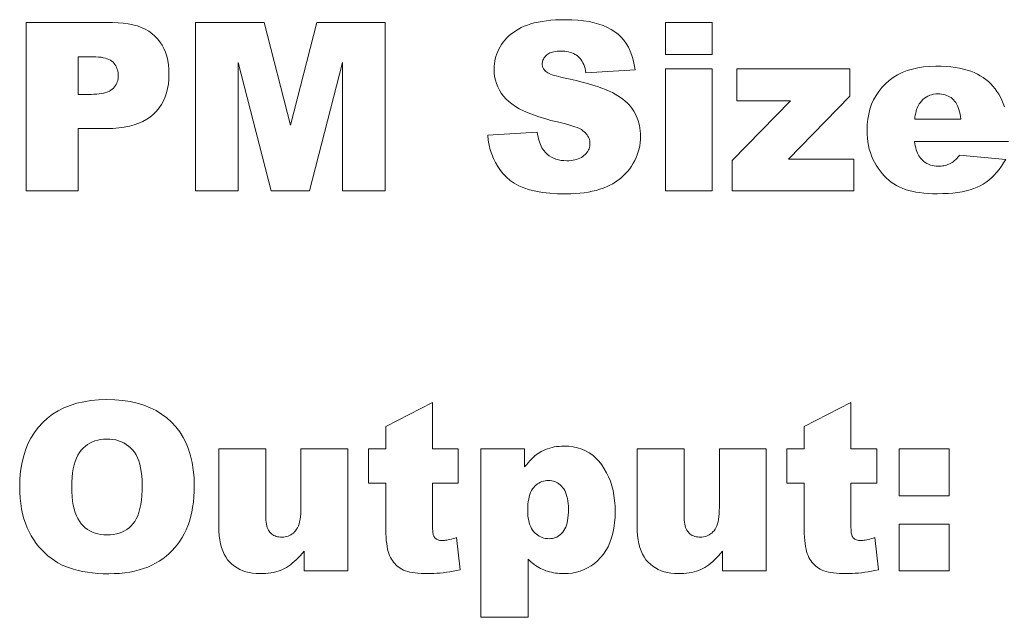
# Model space of a CAD drawing. Extents: x 502 to 687, y 370 to 470.
# Tile 3 of 15: x 522 to 538, y 406 to 416. Entities that reach past the tile are written whole.
import ezdxf

# ---------------------------------------------------------------- set-up
doc = ezdxf.new("R2010")
doc.units = 0

msp = doc.modelspace()

# ---------------------------------------------------------------- linework, layer by layer
at = {"color": 7, "lineweight": 13}
for points in [[(521.973877, 415.947723), (523.412109, 415.947723), (523.503723, 415.945496), (523.590576, 415.938782), (523.672791, 415.927612), (523.750244, 415.911987), (523.822998, 415.891876), (523.890991, 415.867279), (523.954285, 415.838226), (524.012878, 415.804718), (524.066772, 415.766724), (524.115906, 415.724274), (524.1604, 415.677673), (524.200134, 415.627319), (524.235229, 415.573181), (524.265686, 415.515259), (524.291382, 415.453522), (524.312439, 415.388031), (524.328857, 415.318756), (524.340515, 415.245697), (524.347534, 415.168884), (524.349915, 415.088257), (524.347351, 415.00531), (524.339661, 414.926056), (524.326965, 414.850525), (524.309082, 414.778687), (524.286133, 414.710571), (524.258118, 414.646149), (524.224976, 414.585419), (524.186707, 414.528412), (524.143372, 414.475098), (524.09491, 414.425507), (524.041199, 414.380127), (523.982178, 414.339539), (523.917786, 414.303741), (523.847961, 414.272705), (523.772827, 414.246429), (523.692322, 414.224945), (523.606445, 414.208252), (523.515198, 414.196289), (523.418579, 414.189148), (523.316589, 414.186768), (522.842957, 414.186768), (522.842957, 413.147736), (521.973877, 413.147736)], [(524.792969, 415.947723), (525.931335, 415.947723), (526.370605, 414.244049), (526.807983, 415.947723), (527.942505, 415.947723), (527.942505, 413.147736), (527.23584, 413.147736), (527.23584, 415.283081), (526.687683, 413.147736), (526.047852, 413.147736), (525.501587, 415.283081), (525.501587, 413.147736), (524.792969, 413.147736)], [(529.648132, 414.074066), (530.471313, 414.125641), (530.477234, 414.086487), (530.484192, 414.049225), (530.49231, 414.013916), (530.501587, 413.980469), (530.511902, 413.948975), (530.523315, 413.919373), (530.535889, 413.891663), (530.549561, 413.865875), (530.564331, 413.84201), (530.5802, 413.820038), (530.608032, 413.78775), (530.638245, 413.75885), (530.670715, 413.733337), (530.705444, 413.711243), (530.742493, 413.692566), (530.78186, 413.677246), (530.823486, 413.665344), (530.867432, 413.65686), (530.913635, 413.651764), (530.962158, 413.650055), (530.998352, 413.650909), (531.032898, 413.653534), (531.065674, 413.657867), (531.096802, 413.663971), (531.12616, 413.671783), (531.15387, 413.681335), (531.179871, 413.692627), (531.204224, 413.705658), (531.226807, 413.720459), (531.247681, 413.736969), (531.266785, 413.754608), (531.283813, 413.772827), (531.298828, 413.791595), (531.31189, 413.810913), (531.322937, 413.83078), (531.331909, 413.851227), (531.338928, 413.872192), (531.343994, 413.893738), (531.346985, 413.915802), (531.347961, 413.938446), (531.347046, 413.959991), (531.344177, 413.981079), (531.339355, 414.001709), (531.332703, 414.021881), (531.324097, 414.041595), (531.313599, 414.060852), (531.301208, 414.079651), (531.286865, 414.097992), (531.27063, 414.115845), (531.252502, 414.13327), (531.230835, 414.15036), (531.204224, 414.167267), (531.172485, 414.18399), (531.135742, 414.2005), (531.093933, 414.216827), (531.047119, 414.232971), (530.995239, 414.248932), (530.938354, 414.264679), (530.876343, 414.280243), (530.809387, 414.295624), (530.698792, 414.322052), (530.594788, 414.350159), (530.497253, 414.379974), (530.406311, 414.411438), (530.321838, 414.444611), (530.243958, 414.479431), (530.172546, 414.515961), (530.107727, 414.554138), (530.049438, 414.594025), (529.99762, 414.63559), (529.951172, 414.679169), (529.909607, 414.725067), (529.872925, 414.773285), (529.841187, 414.823853), (529.81427, 414.87674), (529.792297, 414.931946), (529.775146, 414.989502), (529.762939, 415.049377), (529.755615, 415.111572), (529.753174, 415.176117), (529.754395, 415.219025), (529.758179, 415.261475), (529.764404, 415.303467), (529.773193, 415.34494), (529.784424, 415.385956), (529.798218, 415.426514), (529.814453, 415.466583), (529.833252, 415.506165), (529.854492, 415.545258), (529.878235, 415.583893), (529.904541, 415.62146), (529.93335, 415.657379), (529.964661, 415.691681), (529.998535, 415.724304), (530.034851, 415.75531), (530.073792, 415.784668), (530.115173, 415.812378), (530.159119, 415.83844), (530.205566, 415.862885), (530.254517, 415.885651), (530.306641, 415.906525), (530.362427, 415.925201), (530.421997, 415.941681), (530.485229, 415.955963), (530.552246, 415.968018), (530.622925, 415.977905), (530.697388, 415.985596), (530.775574, 415.991089), (530.857422, 415.994385), (530.943054, 415.995483), (531.047852, 415.9935), (531.147522, 415.987488), (531.242126, 415.977509), (531.331604, 415.963562), (531.416016, 415.945587), (531.4953, 415.923645), (531.569519, 415.897675), (531.638611, 415.867737), (531.702576, 415.833801), (531.761475, 415.795898), (531.815552, 415.753632), (531.865051, 415.706635), (531.909973, 415.654907), (531.950317, 415.59848), (531.986145, 415.537323), (532.017395, 415.471466), (532.044067, 415.400879), (532.066162, 415.325592), (532.083679, 415.245575), (532.09668, 415.160828), (531.281128, 415.113098), (531.273926, 415.149872), (531.265259, 415.184601), (531.255188, 415.217255), (531.243713, 415.247864), (531.230774, 415.276398), (531.21637, 415.302856), (531.200562, 415.327271), (531.18335, 415.349609), (531.164673, 415.369904), (531.144592, 415.388123), (531.122925, 415.404449), (531.099731, 415.419067), (531.074951, 415.431946), (531.048584, 415.443115), (531.02063, 415.452576), (530.991089, 415.460327), (530.960022, 415.466339), (530.927307, 415.470642), (530.893005, 415.473206), (530.857117, 415.47406), (530.827698, 415.473419), (530.799744, 415.471497), (530.773315, 415.468292), (530.748352, 415.463837), (530.724854, 415.458069), (530.702881, 415.451019), (530.682373, 415.442719), (530.663391, 415.433105), (530.645874, 415.422241), (530.629822, 415.410095), (530.615295, 415.397003), (530.602356, 415.383392), (530.590881, 415.369202), (530.580933, 415.354462), (530.57251, 415.339172), (530.565674, 415.323334), (530.560303, 415.306946), (530.556519, 415.289978), (530.554199, 415.272491), (530.553406, 415.254425), (530.554077, 415.24118), (530.555969, 415.22821), (530.559082, 415.215515), (530.563538, 415.203094), (530.569214, 415.190918), (530.576111, 415.179016), (530.58429, 415.167389), (530.59375, 415.156006), (530.604492, 415.144928), (530.616455, 415.134094), (530.630371, 415.123077), (530.647644, 415.112244), (530.668274, 415.101563), (530.692261, 415.091003), (530.719604, 415.080627), (530.750305, 415.070374), (530.784363, 415.060303), (530.821838, 415.050354), (530.86261, 415.040588), (530.906799, 415.030945), (531.017029, 415.00647), (531.120789, 414.981934), (531.21814, 414.957367), (531.309082, 414.932709), (531.393555, 414.90799), (531.471619, 414.88324), (531.543213, 414.858429), (531.608398, 414.833557), (531.667175, 414.808594), (531.719482, 414.78363), (531.767212, 414.757996), (531.812317, 414.731171), (531.854675, 414.703125), (531.894409, 414.67392), (531.931458, 414.643463), (531.96582, 414.611847), (531.997559, 414.578979), (532.026611, 414.544952), (532.052917, 414.509705), (532.076599, 414.473236), (532.097839, 414.43576), (532.116821, 414.397369), (532.133606, 414.358124), (532.148132, 414.317993), (532.1604, 414.277008), (532.170471, 414.235107), (532.178284, 414.192352), (532.183899, 414.148712), (532.187256, 414.104187), (532.188354, 414.058777), (532.18689, 414.005341), (532.182373, 413.952759), (532.174927, 413.90097), (532.164551, 413.850067), (532.151123, 413.799988), (532.134705, 413.750763), (532.115356, 413.702362), (532.093018, 413.654785), (532.067688, 413.608063), (532.039368, 413.562195), (532.008423, 413.517853), (531.975037, 413.475677), (531.939331, 413.435699), (531.901245, 413.397949), (531.860779, 413.362366), (531.817993, 413.328979), (531.772766, 413.297821), (531.72522, 413.268829), (531.675293, 413.242035), (531.622986, 413.217438), (531.568115, 413.195129), (531.510498, 413.175171), (531.450012, 413.157532), (531.38678, 413.142273), (531.32074, 413.129364), (531.251953, 413.118774), (531.180359, 413.110565), (531.105957, 413.104675), (531.028748, 413.101166), (530.948792, 413.099976), (530.810303, 413.102722), (530.680664, 413.110992), (530.559753, 413.124725), (530.447632, 413.143982), (530.344299, 413.168732), (530.249756, 413.199005), (530.164001, 413.234741), (530.087036, 413.276001), (530.01886, 413.322754), (529.959412, 413.375031), (529.906799, 413.431519), (529.858948, 413.490997), (529.815918, 413.553436), (529.777588, 413.618896), (529.74408, 413.687286), (529.715332, 413.758698), (529.691345, 413.833069), (529.67218, 413.910431), (529.657776, 413.990753)], [(532.600891, 415.947723), (533.378235, 415.947723), (533.378235, 415.418671), (532.600891, 415.418671)], [(522.842957, 414.753998), (523.054932, 414.753998), (523.103455, 414.754883), (523.149048, 414.757477), (523.19165, 414.761841), (523.231262, 414.767914), (523.267883, 414.775726), (523.301575, 414.785309), (523.332214, 414.7966), (523.359924, 414.809631), (523.384644, 414.824402), (523.406372, 414.840912), (523.425598, 414.858795), (523.44281, 414.877625), (523.458008, 414.89743), (523.47113, 414.918243), (523.4823, 414.940002), (523.491394, 414.962738), (523.498474, 414.98645), (523.50354, 415.011139), (523.506592, 415.036804), (523.507568, 415.063416), (523.506714, 415.089386), (523.504089, 415.114532), (523.499695, 415.138885), (523.49353, 415.162445), (523.485657, 415.185181), (523.475952, 415.207123), (523.464539, 415.228271), (523.451355, 415.248627), (523.436401, 415.268158), (523.419739, 415.286896), (523.400635, 415.304321), (523.378418, 415.319885), (523.353088, 415.333649), (523.324707, 415.345551), (523.293213, 415.355652), (523.258606, 415.363892), (523.220947, 415.370331), (523.180176, 415.374908), (523.136292, 415.377655), (523.089294, 415.378571), (522.842957, 415.378571)], [(532.600891, 415.176117), (533.378235, 415.176117), (533.378235, 413.147736), (532.600891, 413.147736)], [(533.786987, 415.176117), (535.668274, 415.176117), (535.668274, 414.721527), (534.644592, 413.678711), (535.731323, 413.678711), (535.731323, 413.147736), (533.710571, 413.147736), (533.710571, 413.651978), (534.680847, 414.645142), (533.786987, 414.645142)], [(537.511414, 414.341461), (537.506104, 414.385254), (537.499207, 414.426483), (537.490845, 414.465179), (537.481018, 414.501282), (537.469604, 414.534851), (537.456726, 414.565857), (537.442383, 414.594269), (537.426453, 414.620148), (537.409058, 414.643494), (537.390137, 414.664246), (537.369812, 414.682739), (537.348328, 414.69931), (537.3255, 414.713928), (537.301514, 414.726593), (537.276245, 414.737305), (537.249756, 414.746063), (537.221985, 414.752899), (537.192993, 414.757751), (537.162781, 414.760681), (537.131348, 414.761658), (537.095032, 414.760193), (537.060181, 414.755768), (537.026855, 414.748413), (536.995056, 414.738129), (536.964661, 414.724884), (536.935852, 414.70871), (536.908447, 414.689575), (536.882568, 414.667542), (536.858215, 414.642517), (536.835266, 414.614594), (536.821655, 414.595337), (536.809082, 414.57431), (536.797546, 414.551483), (536.786987, 414.526886), (536.777527, 414.500458), (536.769043, 414.47226), (536.761597, 414.442261), (536.755249, 414.410461), (536.749878, 414.376862), (536.745544, 414.341461)], [(521.868835, 408.229858), (521.872681, 408.363953), (521.884155, 408.491974), (521.903198, 408.613922), (521.929993, 408.729797), (521.964355, 408.8396), (522.006348, 408.943329), (522.05603, 409.040985), (522.113342, 409.132568), (522.178284, 409.218079), (522.250854, 409.297516), (522.330261, 409.370087), (522.415649, 409.435028), (522.507019, 409.49234), (522.604431, 409.541992), (522.707825, 409.584015), (522.8172, 409.618378), (522.932556, 409.645111), (523.053955, 409.664215), (523.181335, 409.67569), (523.314697, 409.679504), (523.451294, 409.675751), (523.581482, 409.66449), (523.705261, 409.645721), (523.822571, 409.619446), (523.933533, 409.585693), (524.038025, 409.544403), (524.136108, 409.495605), (524.227783, 409.439301), (524.313049, 409.375519), (524.391907, 409.304199), (524.463745, 409.226135), (524.528076, 409.142029), (524.584778, 409.051941), (524.633911, 408.955811), (524.675537, 408.853699), (524.709595, 408.745544), (524.736023, 408.631378), (524.754944, 408.511169), (524.766296, 408.384979), (524.770081, 408.252777), (524.768433, 408.156372), (524.763489, 408.063477), (524.755188, 407.974152), (524.743652, 407.888336), (524.72876, 407.806061), (524.710571, 407.727325), (524.689148, 407.65213), (524.664368, 407.580475), (524.63623, 407.512329), (524.604858, 407.447723), (524.570374, 407.386261), (524.532898, 407.327606), (524.492493, 407.271759), (524.449158, 407.218689), (524.402893, 407.168396), (524.353638, 407.12088), (524.301514, 407.076172), (524.246399, 407.034241), (524.188354, 406.995117), (524.12738, 406.958771), (524.063354, 406.925568), (523.996338, 406.895844), (523.926147, 406.869629), (523.852966, 406.846924), (523.776672, 406.827698), (523.697266, 406.811981), (523.614868, 406.799744), (523.529358, 406.790985), (523.440735, 406.785767), (523.34906, 406.783997), (523.255981, 406.785522), (523.166138, 406.790039), (523.07959, 406.797577), (522.996277, 406.808136), (522.916199, 406.821716), (522.839478, 406.838318), (522.76593, 406.857941), (522.695679, 406.880585), (522.628723, 406.906219), (522.565002, 406.934906), (522.50415, 406.966827), (522.445557, 407.002289), (522.389404, 407.041229), (522.33551, 407.08371), (522.283997, 407.1297), (522.234863, 407.17923), (522.188049, 407.232239), (522.143616, 407.288757), (522.101501, 407.348816), (522.061768, 407.412384), (522.025085, 407.47934), (521.99231, 407.549591), (521.963379, 407.623138), (521.938293, 407.699951), (521.917053, 407.78006), (521.899719, 407.863434), (521.88623, 407.950104), (521.876587, 408.04007), (521.870789, 408.133331)], [(528.731323, 409.631744), (528.731323, 408.860138), (529.15918, 408.860138), (529.15918, 408.292877), (528.731323, 408.292877), (528.731323, 407.572815), (528.731567, 407.547729), (528.7323, 407.524384), (528.733582, 407.502808), (528.735291, 407.482971), (528.737549, 407.464905), (528.740295, 407.448608), (528.743469, 407.434052), (528.747192, 407.421234), (528.751465, 407.410217), (528.756165, 407.400909), (528.764404, 407.38858), (528.773743, 407.377533), (528.784241, 407.367798), (528.795898, 407.359375), (528.808716, 407.352234), (528.822632, 407.346375), (528.837708, 407.341827), (528.853943, 407.338593), (528.871338, 407.336639), (528.889832, 407.335999), (528.907715, 407.336487), (528.927002, 407.337982), (528.947632, 407.340454), (528.969604, 407.343933), (528.992981, 407.348389), (529.017761, 407.353851), (529.043884, 407.360321), (529.071411, 407.367767), (529.100281, 407.376221), (529.130493, 407.385651), (529.187805, 406.848938), (529.130493, 406.836975), (529.073975, 406.826263), (529.018188, 406.816803), (528.963196, 406.808594), (528.908936, 406.801666), (528.855469, 406.79599), (528.802734, 406.791595), (528.750793, 406.788452), (528.699646, 406.78656), (528.649231, 406.785919), (528.592651, 406.786652), (528.539185, 406.78891), (528.48877, 406.792633), (528.441406, 406.797821), (528.397095, 406.804535), (528.355835, 406.812744), (528.317627, 406.822418), (528.282471, 406.833588), (528.250427, 406.846252), (528.221375, 406.860413), (528.19458, 406.876068), (528.16925, 406.893311), (528.145325, 406.912048), (528.122803, 406.932373), (528.101746, 406.954224), (528.082153, 406.977631), (528.063965, 407.002594), (528.04718, 407.029083), (528.03186, 407.057129), (528.017944, 407.086731), (528.005432, 407.118988), (527.994263, 407.154999), (527.984375, 407.194763), (527.975769, 407.238312), (527.968567, 407.285614), (527.962585, 407.33667), (527.958008, 407.39151), (527.954712, 407.450073), (527.952698, 407.512451), (527.952087, 407.578552), (527.952087, 408.292877), (527.665588, 408.292877), (527.665588, 408.860138), (527.952087, 408.860138), (527.952087, 409.232574)], [(535.685486, 409.631744), (535.685486, 408.860138), (536.113342, 408.860138), (536.113342, 408.292877), (535.685486, 408.292877), (535.685486, 407.572815), (535.68573, 407.547729), (535.686462, 407.524384), (535.687744, 407.502808), (535.689453, 407.482971), (535.691711, 407.464905), (535.694458, 407.448608), (535.697632, 407.434052), (535.701355, 407.421234), (535.705627, 407.410217), (535.710327, 407.400909), (535.718506, 407.38858), (535.727905, 407.377533), (535.738403, 407.367798), (535.750061, 407.359375), (535.762817, 407.352234), (535.776794, 407.346375), (535.79187, 407.341827), (535.808105, 407.338593), (535.8255, 407.336639), (535.843994, 407.335999), (535.861877, 407.336487), (535.881165, 407.337982), (535.901794, 407.340454), (535.923767, 407.343933), (535.947144, 407.348389), (535.971924, 407.353851), (535.998047, 407.360321), (536.025513, 407.367767), (536.054443, 407.376221), (536.084656, 407.385651), (536.141968, 406.848938), (536.084656, 406.836975), (536.028137, 406.826263), (535.972351, 406.816803), (535.917358, 406.808594), (535.863098, 406.801666), (535.809631, 406.79599), (535.756897, 406.791595), (535.704956, 406.788452), (535.653809, 406.78656), (535.603394, 406.785919), (535.546814, 406.786652), (535.493347, 406.78891), (535.442932, 406.792633), (535.395569, 406.797821), (535.351257, 406.804535), (535.309998, 406.812744), (535.27179, 406.822418), (535.236633, 406.833588), (535.20459, 406.846252), (535.175537, 406.860413), (535.148743, 406.876068), (535.123413, 406.893311), (535.099487, 406.912048), (535.076965, 406.932373), (535.055908, 406.954224), (535.036316, 406.977631), (535.018127, 407.002594), (535.001343, 407.029083), (534.986023, 407.057129), (534.972107, 407.086731), (534.959595, 407.118988), (534.948425, 407.154999), (534.938538, 407.194763), (534.929932, 407.238312), (534.922729, 407.285614), (534.916748, 407.33667), (534.91217, 407.39151), (534.908875, 407.450073), (534.90686, 407.512451), (534.90625, 407.578552), (534.90625, 408.292877), (534.619751, 408.292877), (534.619751, 408.860138), (534.90625, 408.860138), (534.90625, 409.232574)], [(522.73407, 408.226013), (522.735657, 408.143616), (522.740356, 408.065979), (522.74823, 407.993103), (522.759277, 407.925018), (522.773438, 407.861694), (522.790771, 407.803162), (522.811279, 407.74939), (522.8349, 407.700409), (522.861694, 407.656189), (522.891663, 407.61676), (522.924255, 407.581543), (522.959229, 407.550049), (522.996399, 407.522278), (523.035889, 407.498169), (523.077637, 407.477814), (523.121643, 407.461121), (523.167908, 407.448151), (523.216492, 407.438904), (523.267334, 407.43335), (523.320435, 407.431488), (523.374939, 407.433289), (523.426941, 407.438751), (523.476379, 407.447815), (523.523315, 407.46051), (523.567749, 407.476837), (523.60968, 407.496796), (523.649048, 407.520386), (523.685913, 407.547607), (523.720276, 407.578461), (523.752075, 407.612915), (523.781128, 407.6521), (523.807068, 407.697052), (523.830017, 407.747742), (523.849854, 407.80423), (523.866638, 407.866486), (523.880432, 407.934479), (523.891113, 408.00827), (523.898743, 408.08783), (523.90332, 408.173126), (523.904846, 408.264221), (523.903259, 408.341156), (523.898499, 408.413849), (523.890503, 408.482269), (523.879333, 408.546448), (523.86499, 408.606354), (523.847473, 408.661987), (523.826721, 408.713379), (523.802795, 408.760498), (523.775696, 408.803375), (523.745361, 408.84198), (523.712341, 408.876648), (523.677063, 408.907654), (523.639465, 408.934998), (523.599609, 408.95874), (523.557495, 408.97879), (523.513123, 408.995209), (523.466431, 409.007965), (523.41748, 409.01709), (523.366272, 409.022552), (523.312805, 409.024384), (523.261475, 409.022522), (523.212219, 409.016968), (523.165039, 409.007721), (523.119934, 408.994751), (523.076904, 408.978088), (523.035889, 408.957703), (522.997009, 408.933624), (522.960144, 408.905823), (522.925354, 408.874329), (522.892578, 408.839111), (522.862488, 408.799652), (522.83551, 408.75531), (522.811768, 408.706146), (522.791138, 408.6521), (522.773682, 408.593231), (522.759399, 408.52948), (522.748352, 408.460907), (522.740417, 408.387451), (522.735657, 408.309174)], [(527.321777, 406.831757), (526.596008, 406.831757), (526.596008, 407.160278), (526.563477, 407.120941), (526.530945, 407.083954), (526.498352, 407.049286), (526.465637, 407.016937), (526.432922, 406.986938), (526.400146, 406.959259), (526.36731, 406.933929), (526.334412, 406.910919), (526.301453, 406.890228), (526.268433, 406.871857), (526.234619, 406.85553), (526.199341, 406.840912), (526.162537, 406.828033), (526.124207, 406.816864), (526.084351, 406.807404), (526.04303, 406.799683), (526.000183, 406.79364), (525.955811, 406.789368), (525.909973, 406.786774), (525.862549, 406.785919), (525.799805, 406.787842), (525.739746, 406.79361), (525.682495, 406.803192), (525.628052, 406.81662), (525.576294, 406.833893), (525.527405, 406.855011), (525.481201, 406.879974), (525.437805, 406.908752), (525.397156, 406.941406), (525.359314, 406.977875), (525.324646, 407.018341), (525.29364, 407.062927), (525.266296, 407.111694), (525.242554, 407.164581), (525.222473, 407.221619), (525.206055, 407.282806), (525.193298, 407.348145), (525.184204, 407.417603), (525.178711, 407.491241), (525.17688, 407.569), (525.17688, 408.860138), (525.958069, 408.860138), (525.958069, 407.74472), (525.958801, 407.707611), (525.960876, 407.67276), (525.964417, 407.640076), (525.96936, 407.60965), (525.975708, 407.581421), (525.983521, 407.555389), (525.992676, 407.531616), (526.003296, 407.51001), (526.01532, 407.490662), (526.028748, 407.473511), (526.043457, 407.458252), (526.059326, 407.444611), (526.076294, 407.432587), (526.094421, 407.42215), (526.113708, 407.41333), (526.134155, 407.406128), (526.155762, 407.400513), (526.178467, 407.396484), (526.202332, 407.394073), (526.227356, 407.39328), (526.254761, 407.394348), (526.281128, 407.397552), (526.306458, 407.402924), (526.330811, 407.4104), (526.354126, 407.420013), (526.376465, 407.431793), (526.397766, 407.445679), (526.418091, 407.461731), (526.437378, 407.479919), (526.455627, 407.500244), (526.472473, 407.523346), (526.48761, 407.549835), (526.500916, 407.579712), (526.512451, 407.613007), (526.522217, 407.649689), (526.530212, 407.689789), (526.536438, 407.733276), (526.540894, 407.780151), (526.543518, 407.830444), (526.544434, 407.884155), (526.544434, 408.860138), (527.321777, 408.860138)], [(529.533508, 406.06012), (529.533508, 408.860138), (530.26123, 408.860138), (530.26123, 408.560272), (530.291138, 408.596863), (530.320557, 408.631012), (530.349487, 408.66272), (530.37793, 408.691986), (530.405884, 408.718811), (530.43335, 408.743164), (530.460266, 408.765106), (530.486755, 408.784576), (530.512695, 408.801605), (530.538147, 408.816193), (530.57251, 408.833252), (530.607605, 408.848511), (530.643433, 408.862), (530.679932, 408.873657), (530.717224, 408.883545), (530.755188, 408.891602), (530.793945, 408.897888), (530.833374, 408.902374), (530.873535, 408.90506), (530.914429, 408.905975), (530.993958, 408.902863), (531.069763, 408.893524), (531.141907, 408.87796), (531.210388, 408.856171), (531.275146, 408.828156), (531.336243, 408.793884), (531.393677, 408.753418), (531.447388, 408.706726), (531.497375, 408.653809), (531.543762, 408.594635), (531.585999, 408.530914), (531.62384, 408.464233), (531.657227, 408.394623), (531.686157, 408.322052), (531.710632, 408.246552), (531.730652, 408.168121), (531.746216, 408.086731), (531.757385, 408.002411), (531.764038, 407.915131), (531.766235, 407.824921), (531.763855, 407.726105), (531.756531, 407.63208), (531.744446, 407.542816), (531.727417, 407.458374), (531.705627, 407.378723), (531.678955, 407.303864), (531.6474, 407.233795), (531.611023, 407.168518), (531.569763, 407.108032), (531.523682, 407.052368), (531.473877, 407.00174), (531.42157, 406.956451), (531.366638, 406.916473), (531.309143, 406.881836), (531.249146, 406.852539), (531.186523, 406.828552), (531.121399, 406.809906), (531.053711, 406.79657), (530.983398, 406.788574), (530.910583, 406.785919), (530.875, 406.78653), (530.840027, 406.788361), (530.805725, 406.791412), (530.772034, 406.795685), (530.738953, 406.801208), (530.706482, 406.807922), (530.674683, 406.815857), (530.643494, 406.825043), (530.612976, 406.835419), (530.583008, 406.847046), (530.553772, 406.859863), (530.525085, 406.87384), (530.49707, 406.889038), (530.469666, 406.905396), (530.442871, 406.922943), (530.416748, 406.941681), (530.391235, 406.961609), (530.366394, 406.982727), (530.342102, 407.005005), (530.318481, 407.028473), (530.318481, 406.06012)], [(534.27594, 406.831757), (533.550171, 406.831757), (533.550171, 407.160278), (533.517639, 407.120941), (533.485107, 407.083954), (533.452515, 407.049286), (533.4198, 407.016937), (533.387085, 406.986938), (533.354309, 406.959259), (533.321472, 406.933929), (533.288574, 406.910919), (533.255615, 406.890228), (533.222595, 406.871857), (533.188782, 406.85553), (533.153503, 406.840912), (533.116699, 406.828033), (533.078369, 406.816864), (533.038513, 406.807404), (532.997192, 406.799683), (532.954346, 406.79364), (532.909973, 406.789368), (532.864136, 406.786774), (532.816711, 406.785919), (532.753967, 406.787842), (532.693909, 406.79361), (532.636658, 406.803192), (532.582214, 406.81662), (532.530457, 406.833893), (532.481567, 406.855011), (532.435364, 406.879974), (532.391968, 406.908752), (532.351318, 406.941406), (532.313477, 406.977875), (532.278809, 407.018341), (532.247803, 407.062927), (532.220459, 407.111694), (532.196716, 407.164581), (532.176636, 407.221619), (532.160217, 407.282806), (532.147461, 407.348145), (532.138367, 407.417603), (532.132874, 407.491241), (532.131042, 407.569), (532.131042, 408.860138), (532.912231, 408.860138), (532.912231, 407.74472), (532.912964, 407.707611), (532.915039, 407.67276), (532.918579, 407.640076), (532.923523, 407.60965), (532.929871, 407.581421), (532.937683, 407.555389), (532.946838, 407.531616), (532.957458, 407.51001), (532.969482, 407.490662), (532.98291, 407.473511), (532.99762, 407.458252), (533.013489, 407.444611), (533.030457, 407.432587), (533.048584, 407.42215), (533.067871, 407.41333), (533.088318, 407.406128), (533.109924, 407.400513), (533.132629, 407.396484), (533.156494, 407.394073), (533.181519, 407.39328), (533.208923, 407.394348), (533.235291, 407.397552), (533.26062, 407.402924), (533.284973, 407.4104), (533.308289, 407.420013), (533.330627, 407.431793), (533.351929, 407.445679), (533.372253, 407.461731), (533.391479, 407.479919), (533.40979, 407.500244), (533.426636, 407.523346), (533.441772, 407.549835), (533.455078, 407.579712), (533.466614, 407.613007), (533.476379, 407.649689), (533.484375, 407.689789), (533.490601, 407.733276), (533.495056, 407.780151), (533.497681, 407.830444), (533.498596, 407.884155), (533.498596, 408.860138), (534.27594, 408.860138)], [(536.485779, 408.860138), (537.316589, 408.860138), (537.316589, 408.080872), (536.485779, 408.080872)], [(530.312805, 407.84021), (530.313782, 407.793335), (530.316833, 407.748932), (530.321899, 407.707001), (530.328979, 407.667542), (530.338074, 407.630585), (530.349243, 407.59613), (530.362366, 407.564117), (530.377563, 407.534607), (530.394775, 407.507599), (530.414001, 407.483063), (530.434814, 407.460907), (530.456665, 407.441101), (530.479553, 407.423645), (530.50354, 407.408478), (530.528625, 407.39566), (530.554749, 407.385193), (530.581909, 407.377045), (530.610168, 407.371216), (530.639526, 407.367706), (530.669922, 407.366547), (530.696594, 407.367676), (530.722412, 407.371002), (530.747375, 407.376587), (530.771423, 407.38443), (530.794556, 407.39447), (530.816833, 407.406769), (530.838257, 407.421295), (530.858826, 407.438049), (530.878479, 407.457062), (530.897217, 407.478271), (530.914673, 407.502167), (530.930237, 407.529205), (530.94397, 407.559326), (530.955872, 407.59256), (530.966003, 407.628937), (530.974243, 407.668396), (530.980652, 407.710968), (530.985229, 407.756683), (530.987976, 407.805481), (530.988892, 407.857391), (530.987976, 407.905365), (530.985107, 407.950714), (530.980286, 407.993469), (530.973633, 408.033569), (530.965027, 408.071075), (530.954529, 408.105957), (530.942139, 408.138245), (530.927795, 408.167877), (530.91156, 408.194916), (530.893433, 408.21933), (530.873901, 408.241302), (530.853516, 408.260956), (530.832336, 408.278259), (530.810303, 408.293304), (530.787415, 408.306), (530.763672, 408.316406), (530.739136, 408.324493), (530.713745, 408.330261), (530.6875, 408.33374), (530.6604, 408.3349), (530.631104, 408.33374), (530.602783, 408.330231), (530.5755, 408.324402), (530.549133, 408.316254), (530.523804, 408.305756), (530.499512, 408.292938), (530.476135, 408.277802), (530.453796, 408.260315), (530.432434, 408.240509), (530.412109, 408.218384), (530.39325, 408.193634), (530.376343, 408.165985), (530.36145, 408.135406), (530.348511, 408.101959), (530.337585, 408.065582), (530.328674, 408.026306), (530.321716, 407.984161), (530.316772, 407.939087), (530.313782, 407.891083)], [(536.485779, 407.611023), (537.316589, 407.611023), (537.316589, 406.831757), (536.485779, 406.831757)]]:
    msp.add_lwpolyline(points, close=True, dxfattribs=at)
msp.add_lwpolyline([(538.302124, 413.969025), (536.743591, 413.969025), (536.748413, 413.932526), (536.754395, 413.89798), (536.761536, 413.865295), (536.769897, 413.834564), (536.779419, 413.805725), (536.790161, 413.778778), (536.802063, 413.753754), (536.815125, 413.730652), (536.829407, 413.709442), (536.844849, 413.690155), (536.868042, 413.665131), (536.892639, 413.642731), (536.91864, 413.622955), (536.945984, 413.605835), (536.974731, 413.591309), (537.004822, 413.579468), (537.036316, 413.570251), (537.069153, 413.56366), (537.103394, 413.559692), (537.138977, 413.55838), (537.161804, 413.55896), (537.184326, 413.560669), (537.206726, 413.563538), (537.228821, 413.567535), (537.250732, 413.572693), (537.272339, 413.57901), (537.293823, 413.586456), (537.315002, 413.595062), (537.335938, 413.604797), (537.356689, 413.615662), (537.369385, 413.623474), (537.382324, 413.632416), (537.395386, 413.642426), (537.40863, 413.653564), (537.422119, 413.665802), (537.435791, 413.679169), (537.449646, 413.693634), (537.463684, 413.709198), (537.477905, 413.725861), (537.49231, 413.743652), (538.258179, 413.672974), (538.222351, 413.613586), (538.184998, 413.557648), (538.14624, 413.505188), (538.106018, 413.456146), (538.064331, 413.410583), (538.02124, 413.3685), (537.976624, 413.329834), (537.930603, 413.294647), (537.883118, 413.262909), (537.834167, 413.23465), (537.782349, 413.209412), (537.726257, 413.186859), (537.665771, 413.166931), (537.601013, 413.149689), (537.531921, 413.135071), (537.458557, 413.123138), (537.380859, 413.113831), (537.298828, 413.107208), (537.212463, 413.10321), (537.121765, 413.101898), (537.042908, 413.103027), (536.967468, 413.106445), (536.895447, 413.112122), (536.826904, 413.120087), (536.76178, 413.13031), (536.700073, 413.142822), (536.641785, 413.157593), (536.586975, 413.174622), (536.535645, 413.193939), (536.487671, 413.215546), (536.442261, 413.239594), (536.398376, 413.266357), (536.35614, 413.295746), (536.315491, 413.32785), (536.276367, 413.36261), (536.238892, 413.400055), (536.202942, 413.440155), (536.16864, 413.482941), (536.135864, 413.528381), (536.104736, 413.576508), (536.075867, 413.626862), (536.050049, 413.678925), (536.027283, 413.732758), (536.007568, 413.7883), (535.990845, 413.845581), (535.977173, 413.904602), (535.966553, 413.965393), (535.958984, 414.027893), (535.954407, 414.092133), (535.952881, 414.158112), (535.955933, 414.251404), (535.965088, 414.341064), (535.980286, 414.427124), (536.001648, 414.509521), (536.029053, 414.588318), (536.062561, 414.663483), (536.102173, 414.735016), (536.147827, 414.802917), (536.199646, 414.867188), (536.257507, 414.927826), (536.320801, 414.983704), (536.388672, 415.033691), (536.461182, 415.07782), (536.538391, 415.116058), (536.620178, 415.148407), (536.706604, 415.174896), (536.797729, 415.195465), (536.893494, 415.210175), (536.993835, 415.219025), (537.098877, 415.221954), (537.184143, 415.220642), (537.265747, 415.216675), (537.343628, 415.210083), (537.417908, 415.200867), (537.488464, 415.188995), (537.55542, 415.1745), (537.618652, 415.157379), (537.678284, 415.137604), (537.734192, 415.115204), (537.786438, 415.090149), (537.835693, 415.062622), (537.882507, 415.032715), (537.92688, 415.000427), (537.968872, 414.96579), (538.008484, 414.928772), (538.045654, 414.889404), (538.080444, 414.847626), (538.112793, 414.803528), (538.142761, 414.757019), (538.170349, 414.70816), (538.195374, 414.656616), (538.217773, 414.602051), (538.237549, 414.544464)], dxfattribs=at)

doc.saveas('drawing.dxf')
